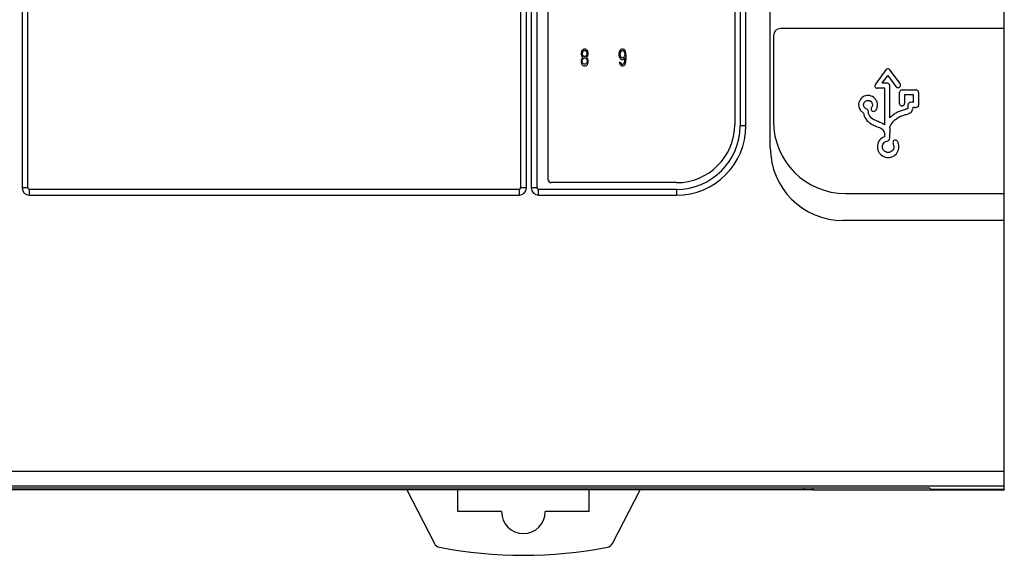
# Model space of a CAD drawing. Header units: millimetres. Extents: x 20 to 170, y 84 to 186.
# Tile 6 of 10: x 103 to 170, y 91 to 128. Entities that reach past the tile are written whole.
import ezdxf

# ---------------------------------------------------------------- set-up
doc = ezdxf.new("R2010")
doc.units = ezdxf.units.MM
doc.header["$LTSCALE"] = 17.512232
doc.layers.get('0').update_dxf_attribs({"linetype": 'CONTINUOUS'})

msp = doc.modelspace()

# ---------------------------------------------------------------- linework, layer by layer
at = {"color": 7, "linetype": 'Continuous'}
for p, q in [((170.27, 95.963), (170.27, 185.907)), ((102.866, 165.334), (102.866, 116.672)), ((103.266, 116.672), (103.266, 165.334)), ((137.074, 165.334), (137.074, 116.672)), ((137.474, 116.672), (137.474, 165.334)), ((137.809, 165.197), (137.809, 116.672)), ((138.209, 116.672), (138.209, 165.197)), ((138.97, 117.234), (138.97, 164.434)), ((154.212, 119.432), (154.212, 162.437)), ((152.133, 160.934), (152.133, 120.934)), ((152.533, 120.934), (152.533, 160.934)), ((151.77, 160.634), (151.77, 121.034)), ((154.426, 127.122), (154.426, 121.234)), ((170.27, 127.622), (154.926, 127.622)), ((141.257, 125.928), (141.282, 126.056)), ((141.257, 125.851), (141.257, 125.928)), ((141.282, 125.749), (141.257, 125.851)), ((141.282, 126.056), (141.32, 126.132)), ((141.32, 125.673), (141.282, 125.749)), ((141.382, 126.209), (141.32, 126.132)), ((141.32, 125.928), (141.345, 126.005)), ((141.32, 125.877), (141.32, 125.928)), ((141.345, 125.8), (141.32, 125.877)), ((141.345, 126.005), (141.395, 126.081)), ((141.395, 125.724), (141.345, 125.8)), ((141.382, 126.209), (141.445, 126.234)), ((141.395, 126.081), (141.445, 126.107)), ((141.445, 125.698), (141.395, 125.724)), ((141.445, 126.234), (141.495, 126.234)), ((141.445, 126.107), (141.495, 126.107)), ((141.495, 125.698), (141.445, 125.698)), ((141.495, 126.234), (141.557, 126.209)), ((141.495, 126.107), (141.545, 126.081)), ((141.545, 125.724), (141.495, 125.698)), ((141.545, 126.081), (141.595, 126.005)), ((141.595, 125.8), (141.545, 125.724)), ((141.62, 126.132), (141.557, 126.209)), ((141.595, 126.005), (141.62, 125.928)), ((141.62, 125.877), (141.595, 125.8)), ((141.62, 126.132), (141.657, 126.056)), ((141.62, 125.928), (141.62, 125.877)), ((141.657, 125.749), (141.62, 125.673)), ((141.657, 126.056), (141.682, 125.928)), ((141.682, 125.851), (141.657, 125.749)), ((141.682, 125.928), (141.682, 125.851)), ((143.845, 125.903), (143.87, 126.03)), ((143.845, 125.8), (143.845, 125.903)), ((143.87, 125.673), (143.845, 125.8)), ((143.87, 126.03), (143.907, 126.132)), ((143.97, 126.209), (143.907, 126.132)), ((143.907, 125.877), (143.92, 125.954)), ((143.907, 125.826), (143.907, 125.877)), ((143.92, 125.749), (143.907, 125.826)), ((143.92, 125.954), (143.945, 126.03)), ((143.945, 125.673), (143.92, 125.749)), ((143.945, 126.03), (143.982, 126.081)), ((143.97, 126.209), (144.032, 126.234)), ((143.982, 126.081), (144.02, 126.107)), ((144.02, 126.107), (144.107, 126.107)), ((144.032, 126.234), (144.095, 126.234)), ((144.095, 126.234), (144.157, 126.209)), ((144.107, 126.107), (144.145, 126.081)), ((144.145, 126.081), (144.182, 126.03)), ((144.22, 126.132), (144.157, 126.209)), ((144.182, 126.03), (144.207, 125.954)), ((144.207, 125.749), (144.182, 125.673)), ((144.207, 125.954), (144.22, 125.877)), ((144.22, 125.826), (144.207, 125.749)), ((144.22, 126.132), (144.257, 126.03)), ((144.22, 125.877), (144.22, 125.826)), ((144.257, 126.03), (144.282, 125.903)), ((144.282, 125.903), (144.295, 125.724)), ((144.295, 125.724), (144.295, 125.545)), ((141.245, 125.417), (141.27, 125.545)), ((141.245, 125.341), (141.245, 125.417)), ((141.27, 125.213), (141.245, 125.341)), ((141.32, 125.622), (141.27, 125.545)), ((141.307, 125.137), (141.27, 125.213)), ((141.307, 125.417), (141.345, 125.52)), ((141.307, 125.341), (141.307, 125.417)), ((141.345, 125.239), (141.307, 125.341)), ((141.307, 125.137), (141.37, 125.06)), ((141.32, 125.673), (141.345, 125.647)), ((141.345, 125.647), (141.32, 125.622)), ((141.345, 125.52), (141.395, 125.571)), ((141.395, 125.188), (141.345, 125.239)), ((141.432, 125.034), (141.37, 125.06)), ((141.395, 125.571), (141.445, 125.596)), ((141.445, 125.162), (141.395, 125.188)), ((141.507, 125.034), (141.432, 125.034)), ((141.445, 125.596), (141.495, 125.596)), ((141.495, 125.162), (141.445, 125.162)), ((141.495, 125.596), (141.545, 125.571)), ((141.545, 125.188), (141.495, 125.162)), ((141.57, 125.06), (141.507, 125.034)), ((141.545, 125.571), (141.595, 125.52)), ((141.595, 125.239), (141.545, 125.188)), ((141.57, 125.06), (141.632, 125.137)), ((141.595, 125.647), (141.62, 125.673)), ((141.62, 125.622), (141.595, 125.647)), ((141.595, 125.52), (141.632, 125.417)), ((141.632, 125.341), (141.595, 125.239)), ((141.67, 125.545), (141.62, 125.622)), ((141.632, 125.417), (141.632, 125.341)), ((141.67, 125.213), (141.632, 125.137)), ((141.67, 125.545), (141.695, 125.417)), ((141.695, 125.341), (141.67, 125.213)), ((141.695, 125.417), (141.695, 125.341)), ((143.907, 125.571), (143.87, 125.673)), ((143.87, 125.315), (143.932, 125.315)), ((143.882, 125.239), (143.87, 125.315)), ((143.92, 125.137), (143.882, 125.239)), ((143.907, 125.571), (143.97, 125.494)), ((143.92, 125.137), (143.982, 125.06)), ((143.932, 125.315), (143.957, 125.239)), ((143.982, 125.622), (143.945, 125.673)), ((143.995, 125.188), (143.957, 125.239)), ((144.032, 125.468), (143.97, 125.494)), ((144.02, 125.596), (143.982, 125.622)), ((144.045, 125.034), (143.982, 125.06)), ((144.032, 125.162), (143.995, 125.188)), ((144.107, 125.596), (144.02, 125.596)), ((144.095, 125.468), (144.032, 125.468)), ((144.032, 125.162), (144.107, 125.162)), ((144.095, 125.034), (144.045, 125.034)), ((144.157, 125.494), (144.095, 125.468)), ((144.157, 125.06), (144.095, 125.034)), ((144.145, 125.622), (144.107, 125.596)), ((144.145, 125.188), (144.107, 125.162)), ((144.182, 125.673), (144.145, 125.622)), ((144.182, 125.239), (144.145, 125.188)), ((144.157, 125.494), (144.232, 125.596)), ((144.157, 125.06), (144.22, 125.137)), ((144.182, 125.239), (144.207, 125.315)), ((144.207, 125.315), (144.22, 125.392)), ((144.22, 125.392), (144.232, 125.545)), ((144.257, 125.239), (144.22, 125.137)), ((144.232, 125.545), (144.232, 125.596)), ((144.282, 125.366), (144.257, 125.239)), ((144.295, 125.545), (144.282, 125.366)), ((162.145, 124.79), (161.422, 123.799)), ((161.893, 123.862), (162.283, 124.397)), ((162.283, 124.397), (162.825, 123.645)), ((163.113, 123.833), (162.425, 124.786)), ((162.064, 123.518), (161.555, 123.518)), ((162.064, 120.998), (162.064, 123.518)), ((163.077, 122.476), (163.077, 123.249)), ((163.257, 123.402), (164.217, 123.402)), ((164.045, 123.059), (163.421, 123.059)), ((163.421, 123.059), (163.421, 122.481)), ((164.045, 122.548), (164.045, 123.059)), ((164.388, 123.23), (164.388, 122.325)), ((160.378, 122.02), (160.598, 121.815)), ((152.533, 120.934), (152.133, 120.934)), ((162.064, 120.201), (162.064, 120.414)), ((162.408, 120.8), (162.408, 120.44)), ((147.77, 117.034), (139.17, 117.034)), ((103.266, 116.672), (102.866, 116.672)), ((136.974, 116.572), (103.366, 116.572)), ((103.366, 116.172), (103.366, 116.572)), ((136.974, 116.572), (136.974, 116.172)), ((137.474, 116.672), (137.074, 116.672)), ((138.209, 116.672), (137.809, 116.672)), ((147.77, 116.572), (138.309, 116.572)), ((138.309, 116.172), (138.309, 116.572)), ((147.77, 116.572), (147.77, 116.172)), ((159.37, 116.29), (170.27, 116.29)), ((103.366, 116.172), (136.974, 116.172)), ((138.309, 116.172), (147.77, 116.172)), ((170.27, 114.432), (159.212, 114.432)), ((170.27, 97.198), (20.27, 97.198)), ((20.27, 96.199), (170.27, 96.199)), ((165.165, 96.039), (25.375, 96.039)), ((156.546, 95.934), (156.546, 96.039)), ((157.125, 96.039), (157.125, 95.934)), ((165.241, 95.963), (165.165, 96.039)), ((170.27, 95.963), (165.241, 95.963)), ((165.241, 95.963), (165.243, 95.963)), ((165.243, 95.962), (170.27, 95.962)), ((170.27, 95.962), (170.27, 95.934)), ((157.124, 95.934), (67.745, 95.934)), ((129.27, 95.934), (131.16, 92.255)), ((132.77, 94.434), (132.77, 95.934)), ((141.77, 94.434), (141.77, 95.934)), ((143.38, 92.255), (145.27, 95.934)), ((157.125, 95.934), (170.27, 95.934)), ((135.77, 94.434), (132.77, 94.434)), ((141.77, 94.434), (138.77, 94.434))]:
    msp.add_line(p, q, dxfattribs=at)
for centre, radius, start, end in [((154.926, 127.122), 0.5, 90, 180), ((147.77, 121.034), 4, 270, 360), ((159.37, 121.234), 4.944, 180, 270), ((147.77, 120.934), 4.763, 270, 360), ((147.77, 120.934), 4.363, 270, 360), ((159.212, 119.432), 5, 180, 270), ((139.17, 117.234), 0.2, 180, 270), ((103.366, 116.672), 0.5, 180, 270), ((103.366, 116.672), 0.1, 180, 270.00004), ((136.974, 116.672), 0.5, 270, 360), ((136.974, 116.672), 0.1, 270, 360), ((138.309, 116.672), 0.5, 180, 270), ((138.309, 116.672), 0.1, 180, 270.00004), ((137.27, 94.434), 1.5, 180, 360), ((131.604, 92.484), 0.5, 207.18625, 258.92762), ((137.27, 121.434), 30, 258.92762, 281.07238), ((142.935, 92.484), 0.5, 281.07238, 332.81375)]:
    msp.add_arc(centre, radius, start, end, dxfattribs=at)
msp.add_ellipse((168.689, 96.434), major_axis=(0, 0.5), ratio=0.017455, start_param=-3.141593, end_param=-3.000363, dxfattribs=at)
for points, knots in [([(162.425, 124.786), (162.399, 124.819), (162.342, 124.861), (162.23, 124.863), (162.172, 124.823), (162.145, 124.79)], [0, 0, 0, 0, 0.39926, 0.60065, 1, 1, 1, 1]), ([(161.422, 123.799), (161.401, 123.773), (161.371, 123.703), (161.396, 123.607), (161.463, 123.536), (161.52, 123.522), (161.555, 123.518)], [0, 0, 0, 0, 0.261648, 0.56121, 0.723586, 1, 1, 1, 1]), ([(162.408, 121.478), (162.408, 121.666), (162.408, 122.041), (162.408, 122.511), (162.407, 122.887), (162.409, 123.169), (162.406, 123.404), (162.41, 123.568), (162.41, 123.662), (162.404, 123.728), (162.376, 123.8), (162.299, 123.858), (162.198, 123.866), (162.107, 123.863), (162.008, 123.86), (161.936, 123.861), (161.893, 123.862)], [0, 0, 0, 0, 0.199948, 0.399895, 0.49987, 0.599845, 0.699897, 0.749943, 0.774988, 0.800032, 0.818246, 0.857075, 0.89403, 0.923938, 0.953846, 1, 1, 1, 1]), ([(162.825, 123.645), (162.84, 123.616), (162.881, 123.585), (162.954, 123.548), (163.039, 123.559), (163.125, 123.62), (163.161, 123.725), (163.137, 123.802), (163.114, 123.831), (163.113, 123.833)], [0, 0, 0, 0, 0.172024, 0.257866, 0.439494, 0.597496, 0.800813, 0.990383, 1, 1, 1, 1]), ([(161.559, 122.299), (161.563, 122.326), (161.574, 122.484), (161.481, 122.773), (161.158, 123.023), (160.743, 123.046), (160.395, 122.827), (160.235, 122.454), (160.288, 122.165), (160.367, 122.037), (160.378, 122.02)], [0, 0, 0, 0, 0.033386, 0.190374, 0.348526, 0.505498, 0.663478, 0.820192, 0.975579, 1, 1, 1, 1]), ([(163.257, 123.402), (163.222, 123.402), (163.152, 123.386), (163.094, 123.316), (163.08, 123.266), (163.077, 123.249)], [0, 0, 0, 0, 0.399956, 0.799201, 1, 1, 1, 1]), ([(164.388, 123.23), (164.388, 123.266), (164.367, 123.34), (164.287, 123.391), (164.234, 123.4), (164.217, 123.402)], [0, 0, 0, 0, 0.39959, 0.799105, 1, 1, 1, 1]), ([(160.942, 121.821), (160.95, 121.876), (160.948, 121.964), (160.881, 122.068), (160.801, 122.101), (160.718, 122.142), (160.647, 122.221), (160.599, 122.364), (160.639, 122.564), (160.812, 122.686), (160.963, 122.685), (161.026, 122.663), (161.047, 122.653)], [0, 0, 0, 0, 0.127985, 0.19361, 0.271837, 0.323916, 0.408141, 0.507846, 0.662468, 0.847039, 0.947979, 1, 1, 1, 1]), ([(161.047, 122.653), (161.066, 122.644), (161.123, 122.609), (161.196, 122.523), (161.225, 122.413), (161.218, 122.311), (161.18, 122.234), (161.136, 122.152), (161.122, 122.054), (161.177, 121.96), (161.288, 121.909), (161.406, 121.95), (161.491, 122.055), (161.536, 122.173), (161.554, 122.261), (161.559, 122.299)], [0, 0, 0, 0, 0.045609, 0.141766, 0.235454, 0.28242, 0.357672, 0.419177, 0.481151, 0.560948, 0.635698, 0.725488, 0.807079, 0.919599, 1, 1, 1, 1]), ([(164.045, 122.548), (164.008, 122.551), (163.909, 122.552), (163.794, 122.555), (163.693, 122.493), (163.653, 122.406), (163.654, 122.317), (163.657, 122.25), (163.664, 122.196), (163.647, 122.13), (163.584, 122.097), (163.508, 122.071), (163.397, 122.035), (163.205, 121.984), (162.976, 121.902), (162.672, 121.725), (162.494, 121.569), (162.408, 121.478)], [0, 0, 0, 0, 0.051506, 0.137325, 0.161022, 0.211163, 0.261381, 0.283149, 0.304918, 0.337573, 0.368288, 0.399345, 0.449308, 0.530232, 0.669315, 0.826276, 1, 1, 1, 1]), ([(163.077, 122.476), (163.08, 122.446), (163.095, 122.378), (163.179, 122.306), (163.272, 122.301), (163.341, 122.33), (163.387, 122.363), (163.407, 122.412), (163.417, 122.448), (163.421, 122.471), (163.421, 122.481)], [0, 0, 0, 0, 0.166912, 0.377501, 0.568953, 0.65498, 0.793876, 0.869312, 0.944749, 1, 1, 1, 1]), ([(164.109, 122.205), (164.153, 122.199), (164.217, 122.201), (164.304, 122.226), (164.354, 122.268), (164.378, 122.306), (164.388, 122.325)], [0, 0, 0, 0, 0.403286, 0.602683, 0.800263, 1, 1, 1, 1]), ([(160.598, 121.815), (160.616, 121.67), (160.752, 121.372), (161.06, 121.091), (161.444, 120.915), (161.675, 120.831), (161.806, 120.766)], [0, 0, 0, 0, 0.259532, 0.562099, 0.740384, 1, 1, 1, 1]), ([(162.064, 120.998), (161.983, 121.049), (161.811, 121.151), (161.574, 121.242), (161.269, 121.363), (161.053, 121.562), (160.965, 121.757), (160.942, 121.821)], [0, 0, 0, 0, 0.198827, 0.404093, 0.562755, 0.859238, 1, 1, 1, 1]), ([(162.408, 120.8), (162.446, 120.948), (162.559, 121.16), (162.805, 121.388), (163.033, 121.548), (163.292, 121.655), (163.561, 121.722), (163.774, 121.799), (163.927, 121.919), (163.972, 122.028), (164.003, 122.118), (164.013, 122.176), (164.001, 122.205)], [0, 0, 0, 0, 0.201408, 0.321076, 0.442446, 0.567396, 0.686224, 0.806972, 0.871142, 0.929764, 0.958867, 1, 1, 1, 1]), ([(161.806, 120.766), (161.873, 120.713), (161.982, 120.599), (162.05, 120.471), (162.064, 120.414)], [0, 0, 0, 0, 0.591817, 1, 1, 1, 1]), ([(162.392, 120.035), (162.417, 120.115), (162.419, 120.247), (162.412, 120.385), (162.408, 120.44)], [0, 0, 0, 0, 0.605454, 1, 1, 1, 1]), ([(162.064, 120.201), (161.934, 120.154), (161.69, 119.99), (161.527, 119.587), (161.596, 119.161), (161.888, 118.84), (162.281, 118.728), (162.529, 118.79), (162.628, 118.84)], [0, 0, 0, 0, 0.172219, 0.345233, 0.51715, 0.690895, 0.862234, 1, 1, 1, 1]), ([(161.949, 119.318), (161.942, 119.33), (161.914, 119.39), (161.893, 119.507), (161.928, 119.661), (162.001, 119.767), (162.094, 119.848), (162.192, 119.879), (162.288, 119.898), (162.361, 119.948), (162.381, 120.002), (162.392, 120.035)], [0, 0, 0, 0, 0.044391, 0.201486, 0.358275, 0.517271, 0.598512, 0.728613, 0.835741, 0.890886, 1, 1, 1, 1]), ([(162.697, 119.931), (162.696, 119.931), (162.666, 119.911), (162.615, 119.847), (162.624, 119.721), (162.686, 119.604), (162.711, 119.415), (162.612, 119.226), (162.395, 119.093), (162.135, 119.101), (161.99, 119.24), (161.949, 119.318)], [0, 0, 0, 0, 0.002393, 0.069001, 0.152395, 0.236043, 0.331578, 0.523048, 0.623456, 0.825878, 1, 1, 1, 1]), ([(162.628, 118.84), (162.654, 118.853), (162.8, 118.937), (163.012, 119.178), (163.054, 119.515), (162.997, 119.769), (162.931, 119.911), (162.798, 119.968), (162.729, 119.951), (162.697, 119.931)], [0, 0, 0, 0, 0.057895, 0.340022, 0.61951, 0.723276, 0.86616, 0.926546, 1, 1, 1, 1])]:
    msp.add_open_spline(points, degree=3, knots=knots, dxfattribs=at)
msp.add_open_spline([(164.109, 122.205), (164.073, 122.205), (164.037, 122.205), (164.001, 122.205)], degree=3, dxfattribs=at)

doc.saveas('drawing.dxf')
